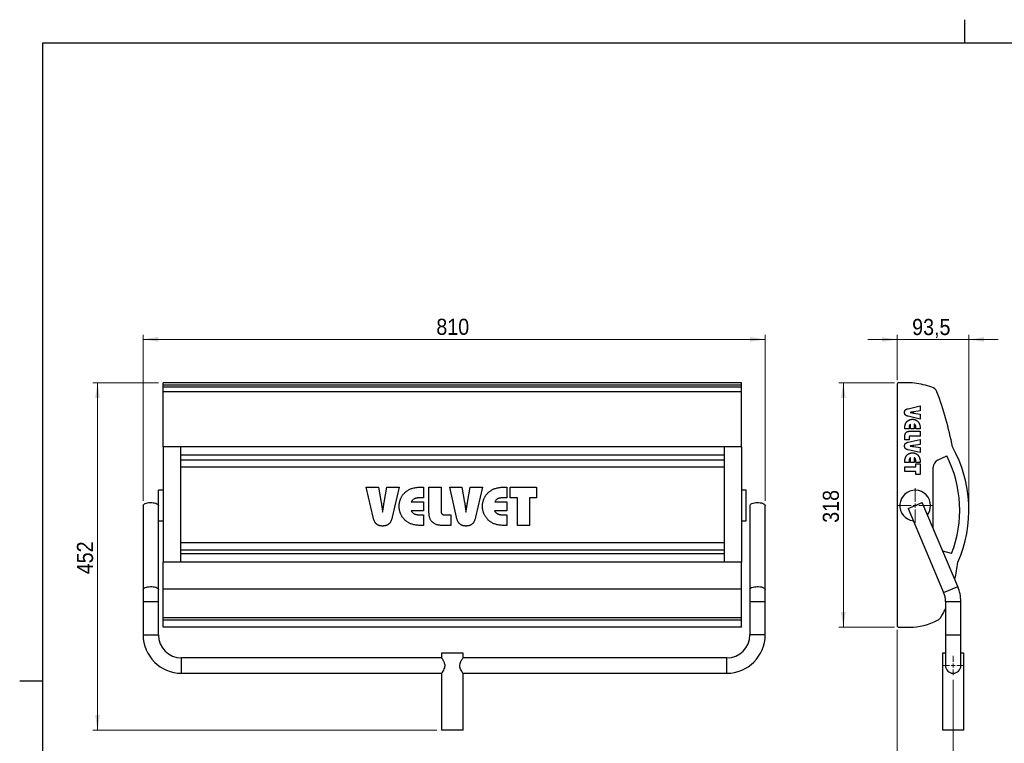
# Model space of a CAD drawing. Header units: millimetres. Extents: x 5 to 415, y 5 to 292.
# Tile 2 of 3: x 5 to 219, y 135 to 292. Entities that reach past the tile are written whole.
import ezdxf

# ---------------------------------------------------------------- set-up
doc = ezdxf.new("R2010")
doc.units = ezdxf.units.MM
doc.linetypes.add('SLD-Continua', pattern=[0])
doc.styles.add('SLDTEXTSTYLE0', font='GOTHIC.TTF', dxfattribs={"width": 0.913})
doc.dimstyles.new('SLDDIMSTYLE0', dxfattribs={"dimtxt": 3.5, "dimasz": 3.302, "dimexe": 0, "dimexo": 0.0625, "dimgap": 0.875, "dimtad": 1, "dimlfac": 6, "dimrnd": 1e-09, "dimzin": 12, "dimdsep": 46, "dimtxsty": 'SLDTEXTSTYLE0', "dimsah": 1, "dimcen": 0.09, "dimadec": 0, "dimazin": 3, "dimtfac": 1, "dimtmove": 0, "dimatfit": 0, "dimfxl": 1, "dimfrac": 2, "dimtolj": 1, "dimtzin": 12, "dimarcsym": 0})
doc.dimstyles.new('SLDDIMSTYLE1', dxfattribs={"dimtxt": 3.5, "dimasz": 3.302, "dimexe": 0, "dimexo": 0.0625, "dimgap": 0.875, "dimtad": 1, "dimdec": 0, "dimlfac": 6, "dimrnd": 1e-09, "dimzin": 12, "dimdsep": 46, "dimtxsty": 'SLDTEXTSTYLE0', "dimsah": 1, "dimcen": 0.09, "dimadec": 0, "dimazin": 3, "dimtfac": 1, "dimtdec": 0, "dimtofl": 0, "dimtmove": 0, "dimatfit": 3, "dimfxl": 1, "dimfrac": 2, "dimtolj": 1, "dimtzin": 12, "dimarcsym": 0})
doc.dimstyles.new('SLDDIMSTYLE2', dxfattribs={"dimtxt": 3.5, "dimasz": 3.302, "dimexe": 0, "dimexo": 0.0625, "dimgap": 0.875, "dimtad": 1, "dimlfac": 6, "dimrnd": 1e-09, "dimzin": 12, "dimdsep": 46, "dimtxsty": 'SLDTEXTSTYLE0', "dimsah": 1, "dimcen": 0.09, "dimadec": 0, "dimazin": 3, "dimtfac": 1, "dimtofl": 0, "dimtmove": 0, "dimatfit": 3, "dimfxl": 1, "dimfrac": 2, "dimtolj": 1, "dimtzin": 12, "dimarcsym": 0})

# ---------------------------------------------------------------- blocks, each defined once
blk = doc.blocks.new('_D')
at = {"color": 7, "linetype": 'SLD-Continua', "lineweight": 0}
for p, q in [((195.4, 222.59), (189.05, 222.59)), ((195.4, 213.8), (195.4, 223.59)), ((195.4, 222.59), (210.99, 222.59)), ((210.99, 186.58), (210.99, 223.59)), ((210.99, 222.59), (217.34, 222.59))]:
    blk.add_line(p, q, dxfattribs=at)
at = {"color": 7, "linetype": 'SLD-Continua', "lineweight": 18}
for points in [[(195.4, 222.59), (192.1, 223.1), (192.1, 222.09)], [(210.99, 222.59), (214.29, 222.09), (214.29, 223.1)]]:
    blk.add_solid(points, dxfattribs=at)
at = {"color": 7, "linetype": 'SLD-Continua', "lineweight": 18, "insert": (198.67, 227.06), "char_height": 3.5, "attachment_point": 1, "style": 'SLDTEXTSTYLE0'}
blk.add_mtext('93,5', dxfattribs=at)
blk = doc.blocks.new('_D_1')
at = {"color": 7, "linetype": 'SLD-Continua', "lineweight": 0}
for p, q in [((194.82, 213.22), (182.74, 213.22)), ((183.74, 160.16), (183.74, 213.22)), ((194.82, 160.16), (182.74, 160.16))]:
    blk.add_line(p, q, dxfattribs=at)
at = {"color": 7, "linetype": 'SLD-Continua', "lineweight": 18}
for points in [[(183.74, 213.22), (183.23, 209.92), (184.25, 209.92)], [(183.74, 160.16), (184.25, 163.46), (183.23, 163.46)]]:
    blk.add_solid(points, dxfattribs=at)
at = {"color": 7, "linetype": 'SLD-Continua', "lineweight": 18, "insert": (179.27, 182.81), "char_height": 3.5, "attachment_point": 1, "rotation": 90, "style": 'SLDTEXTSTYLE0'}
blk.add_mtext('318', dxfattribs=at)
blk = doc.blocks.new('_D_2')
at = {"color": 7, "linetype": 'SLD-Continua', "lineweight": 0}
for p, q in [((195.4, 159.58), (195.4, 122.83)), ((207.57, 148.74), (207.57, 122.83)), ((195.4, 123.83), (189.05, 123.83)), ((195.4, 123.83), (207.57, 123.83)), ((207.57, 123.83), (213.92, 123.83))]:
    blk.add_line(p, q, dxfattribs=at)
at = {"color": 7, "linetype": 'SLD-Continua', "lineweight": 18}
for points in [[(195.4, 123.83), (192.1, 124.34), (192.1, 123.32)], [(207.57, 123.83), (210.87, 123.32), (210.87, 124.34)]]:
    blk.add_solid(points, dxfattribs=at)
at = {"color": 7, "linetype": 'SLD-Continua', "lineweight": 18, "insert": (198.9, 128.3), "char_height": 3.5, "attachment_point": 1, "style": 'SLDTEXTSTYLE0'}
blk.add_mtext('73', dxfattribs=at)
blk = doc.blocks.new('SW_CENTERMARKSYMBOL_0')
at = {"color": 0, "linetype": 'SLD-Continua', "lineweight": 18}
for p, q in [((-0.83, 0), (-2.08, 0)), ((0, 0), (-0.42, 0)), ((0, 0.83), (0, 2.08)), ((0, 0), (0, 0.42)), ((0, 0), (0, -0.42)), ((0, 0), (0.42, 0)), ((0.83, 0), (2.08, 0)), ((0, -0.83), (0, -2.08))]:
    blk.add_line(p, q, dxfattribs=at)
blk = doc.blocks.new('SW_CENTERMARKSYMBOL_1')
at = {"color": 0, "linetype": 'SLD-Continua', "lineweight": 18}
for p, q in [((0, 0.83), (0, 3.75)), ((-0.83, 0), (-3.75, 0)), ((0, 0), (-0.42, 0)), ((0, 0), (0, 0.42)), ((0, 0), (0, -0.42)), ((0, 0), (0.42, 0)), ((0.83, 0), (3.75, 0)), ((0, -0.83), (0, -3.75))]:
    blk.add_line(p, q, dxfattribs=at)
blk = doc.blocks.new('_D_9')
at = {"color": 7, "linetype": 'SLD-Continua', "lineweight": 0}
for p, q in [((35.12, 213.22), (20.89, 213.22)), ((21.89, 213.22), (21.89, 137.83)), ((95.54, 137.83), (20.89, 137.83))]:
    blk.add_line(p, q, dxfattribs=at)
at = {"color": 7, "linetype": 'SLD-Continua', "lineweight": 18}
for points in [[(21.89, 213.22), (21.38, 209.92), (22.4, 209.92)], [(21.89, 137.83), (22.4, 141.13), (21.38, 141.13)]]:
    blk.add_solid(points, dxfattribs=at)
at = {"color": 7, "linetype": 'SLD-Continua', "lineweight": 18, "insert": (17.42, 171.64), "char_height": 3.5, "attachment_point": 1, "rotation": 90, "style": 'SLDTEXTSTYLE0'}
blk.add_mtext('452', dxfattribs=at)
blk = doc.blocks.new('_D_10')
at = {"color": 7, "linetype": 'SLD-Continua', "lineweight": 0}
for p, q in [((31.79, 187.55), (31.79, 223.63)), ((166.79, 222.63), (31.79, 222.63)), ((166.79, 187.55), (166.79, 223.63))]:
    blk.add_line(p, q, dxfattribs=at)
at = {"color": 7, "linetype": 'SLD-Continua', "lineweight": 18}
for points in [[(31.79, 222.63), (35.09, 222.12), (35.09, 223.14)], [(166.79, 222.63), (163.48, 223.14), (163.48, 222.12)]]:
    blk.add_solid(points, dxfattribs=at)
at = {"color": 7, "linetype": 'SLD-Continua', "lineweight": 18, "insert": (95.41, 227.1), "char_height": 3.5, "attachment_point": 1, "style": 'SLDTEXTSTYLE0'}
blk.add_mtext('810', dxfattribs=at)

msp = doc.modelspace()

# ---------------------------------------------------------------- linework, layer by layer
at = {"color": 7, "linetype": 'SLD-Continua', "lineweight": 25}
for p, q in [((210, 292.001), (210, 286.999)), ((10, 10), (10, 287)), ((10, 287), (410, 287)), ((161.6189, 213.2184), (36.1189, 213.2184)), ((36.1189, 212.6607), (36.1189, 213.2184)), ((161.6189, 212.6607), (36.1189, 212.6607)), ((36.1189, 212.2387), (36.1189, 212.6607)), ((161.6189, 212.2387), (36.1189, 212.2387)), ((36.1189, 211.2261), (36.1189, 212.2387)), ((161.6189, 212.6607), (161.6189, 213.2184)), ((161.6189, 212.2387), (161.6189, 212.6607)), ((161.6189, 211.2261), (161.6189, 212.2387)), ((195.4038, 212.8017), (195.4038, 160.5775)), ((197.7372, 213.2184), (195.8205, 213.2184)), ((202.9642, 212.2387), (201.5515, 212.6607)), ((161.6189, 211.2261), (36.1189, 211.2261)), ((36.1189, 199.2898), (36.1189, 211.2261)), ((161.6189, 199.2898), (161.6189, 211.2261)), ((197.7867, 207.5824), (200.4038, 208.1745)), ((200.4038, 208.1745), (200.4038, 207.1102)), ((200.4038, 205.3236), (197.7867, 205.9281)), ((198.3109, 206.7683), (198.2342, 206.7587)), ((200.4038, 207.1102), (199.0675, 206.8772)), ((199.0702, 206.6285), (200.4038, 206.4003)), ((200.4038, 206.4003), (200.4038, 205.3236)), ((197.0705, 203.1745), (197.0705, 203.2616)), ((197.9916, 203.1745), (197.0705, 203.1745)), ((197.9916, 203.376), (197.9916, 203.1745)), ((198.3424, 203.1745), (198.3424, 204.2272)), ((199.1319, 203.1745), (198.3424, 203.1745)), ((199.1319, 204.2224), (199.1319, 203.1745)), ((199.4828, 203.1745), (199.4828, 203.376)), ((200.4038, 203.1745), (199.4828, 203.1745)), ((200.4038, 203.2616), (200.4038, 203.1745)), ((197.0705, 200.8061), (197.0705, 201.4585)), ((197.7867, 200.3017), (200.4038, 200.8938)), ((197.9916, 201.3077), (197.9916, 200.8061)), ((198.2458, 202.6921), (200.4038, 202.6921)), ((200.4038, 201.6394), (198.3185, 201.6394)), ((200.4038, 202.6921), (200.4038, 201.6394)), ((200.4038, 200.8938), (200.4038, 199.8295)), ((39.8689, 199.2898), (36.1189, 199.2898)), ((36.1189, 199.2898), (36.1189, 174.2416)), ((39.8689, 199.2898), (39.8689, 174.2416)), ((157.8689, 199.2898), (39.8689, 199.2898)), ((157.8689, 199.2898), (157.8689, 174.2416)), ((161.6189, 199.2898), (157.8689, 199.2898)), ((161.6189, 199.2898), (161.6189, 174.2416)), ((197.9916, 200.8061), (197.0705, 200.8061)), ((198.3109, 199.4876), (198.2342, 199.478)), ((200.4038, 199.8295), (199.0675, 199.5965)), ((199.0702, 199.3478), (200.4038, 199.1196)), ((200.4038, 199.1196), (200.4038, 198.0429)), ((157.8689, 197.4614), (39.8689, 197.4614)), ((200.4038, 198.0429), (197.7867, 198.6474)), ((198.3424, 195.8938), (198.3424, 196.9464)), ((199.1319, 196.9417), (199.1319, 195.8938)), ((204.1991, 196.3956), (206.1951, 197.3263)), ((157.8689, 196.3956), (39.8689, 196.3956)), ((157.8689, 194.885), (39.8689, 194.885)), ((197.0705, 195.8938), (197.0705, 195.9809)), ((197.9916, 195.8938), (197.0705, 195.8938)), ((197.0705, 194.9728), (199.4828, 194.9728)), ((197.0705, 193.9201), (197.0705, 194.9728)), ((197.9916, 196.0953), (197.9916, 195.8938)), ((199.1319, 195.8938), (198.3424, 195.8938)), ((199.4828, 195.8938), (199.4828, 196.0953)), ((200.4038, 195.8938), (199.4828, 195.8938)), ((199.4828, 195.5868), (200.4038, 195.5868)), ((199.4828, 194.9728), (199.4828, 195.5868)), ((200.4038, 195.9809), (200.4038, 195.8938)), ((200.4038, 195.5868), (200.4038, 193.3061)), ((203.2368, 181.5782), (203.2368, 194.885)), ((199.4828, 193.9201), (197.0705, 193.9201)), ((199.4828, 193.3061), (199.4828, 193.9201)), ((200.4038, 193.3061), (199.4828, 193.3061)), ((80.2156, 190.5587), (82.8764, 190.5587)), ((81.6959, 184.0158), (80.2156, 190.5587)), ((82.8764, 190.5587), (83.4589, 187.2179)), ((84.0808, 187.2247), (84.6513, 190.5587)), ((84.6513, 190.5587), (87.3428, 190.5587)), ((87.3428, 190.5587), (85.8317, 184.0158)), ((92.3884, 190.5587), (92.606, 190.5587)), ((92.606, 190.5587), (92.606, 188.2561)), ((93.8121, 190.5587), (96.4437, 190.5587)), ((93.8121, 185.1636), (93.8121, 190.5587)), ((96.4437, 190.5587), (96.4437, 185.3453)), ((98.3078, 190.5587), (100.9685, 190.5587)), ((99.788, 184.0158), (98.3078, 190.5587)), ((100.9685, 190.5587), (101.551, 187.2179)), ((102.1729, 187.2247), (102.7434, 190.5587)), ((102.7434, 190.5587), (105.4349, 190.5587)), ((105.4349, 190.5587), (103.9238, 184.0158)), ((110.4805, 190.5587), (110.6981, 190.5587)), ((110.6981, 190.5587), (110.6981, 188.2561)), ((111.4656, 190.5587), (117.1674, 190.5587)), ((111.4656, 188.2561), (111.4656, 190.5587)), ((117.1674, 190.5587), (117.1674, 188.2561)), ((36.1189, 189.885), (35.1189, 189.885)), ((35.1189, 186.5517), (35.1189, 189.885)), ((92.606, 188.2561), (92.1023, 188.2561)), ((110.6981, 188.2561), (110.1944, 188.2561)), ((113.0007, 188.2561), (111.4656, 188.2561)), ((113.0007, 182.2254), (113.0007, 188.2561)), ((115.6323, 188.2561), (115.6323, 182.2254)), ((117.1674, 188.2561), (115.6323, 188.2561)), ((162.6189, 189.885), (161.6189, 189.885)), ((162.6189, 186.5517), (162.6189, 189.885)), ((31.7856, 186.5517), (31.7856, 168.3183)), ((35.1189, 183.4823), (35.1189, 186.5517)), ((89.9864, 187.3789), (92.606, 187.3789)), ((92.606, 187.3789), (92.606, 185.4052)), ((108.0785, 187.3789), (110.6981, 187.3789)), ((110.6981, 187.3789), (110.6981, 185.4052)), ((162.6189, 183.2184), (162.6189, 186.5517)), ((163.4522, 186.5517), (163.4522, 168.3183)), ((166.7856, 168.3183), (166.7856, 186.5517)), ((197.7858, 185.9017), (199.3205, 186.5517)), ((197.7858, 185.9017), (205.508, 167.6683)), ((199.3205, 186.5517), (200.8552, 187.2017)), ((208.5774, 168.9682), (200.8552, 187.2017)), ((83.7313, 185.3264), (83.7553, 185.1345)), ((92.606, 185.4052), (89.9744, 185.4052)), ((92.1023, 184.528), (92.606, 184.528)), ((92.606, 184.528), (92.606, 182.2254)), ((97.2729, 184.528), (98.527, 184.528)), ((98.527, 184.528), (98.527, 182.2254)), ((101.8234, 185.3264), (101.8474, 185.1345)), ((110.6981, 185.4052), (108.0665, 185.4052)), ((110.1944, 184.528), (110.6981, 184.528)), ((110.6981, 184.528), (110.6981, 182.2254)), ((35.1189, 168.3183), (35.1189, 183.4823)), ((35.1189, 183.2184), (36.1189, 183.2184)), ((92.606, 182.2254), (92.3884, 182.2254)), ((98.527, 182.2254), (96.896, 182.2254)), ((110.6981, 182.2254), (110.4805, 182.2254)), ((115.6323, 182.2254), (113.0007, 182.2254)), ((161.6189, 183.2184), (162.6189, 183.2184)), ((157.8689, 178.4942), (39.8689, 178.4942)), ((157.8689, 176.8843), (39.8689, 176.8843)), ((157.8689, 176.1037), (39.8689, 176.1037)), ((207.2256, 176.1465), (205.3211, 176.6568)), ((39.8689, 174.2416), (36.1189, 174.2416)), ((36.1189, 168.4006), (36.1189, 174.2416)), ((157.8689, 174.2416), (39.8689, 174.2416)), ((161.6189, 174.2416), (157.8689, 174.2416)), ((161.6189, 168.4006), (161.6189, 174.2416)), ((207.0427, 168.3183), (208.5774, 168.9682)), ((31.7856, 168.3183), (31.7856, 165.7184)), ((35.1189, 165.7184), (35.1189, 168.3183)), ((161.6189, 168.4006), (36.1189, 168.4006)), ((36.1189, 162.2086), (36.1189, 168.4006)), ((161.6189, 162.2086), (161.6189, 168.4006)), ((163.4522, 168.3183), (163.4522, 165.7184)), ((166.7856, 165.7184), (166.7856, 168.3183)), ((205.508, 167.6683), (207.0427, 168.3183)), ((31.7856, 165.7184), (31.7856, 158.4942)), ((31.7856, 165.7184), (33.4522, 165.7184)), ((33.4522, 165.7184), (35.1189, 165.7184)), ((35.1189, 158.4942), (35.1189, 165.7184)), ((163.4522, 165.7184), (163.4522, 158.4942)), ((163.4522, 165.7184), (166.7856, 165.7184)), ((166.7856, 158.4942), (166.7856, 165.7184)), ((205.9038, 165.7184), (205.9038, 158.4942)), ((205.9038, 165.7184), (209.2372, 165.7184)), ((209.2372, 158.4942), (209.2372, 165.7184)), ((161.6189, 162.2086), (36.1189, 162.2086)), ((36.1189, 161.6523), (36.1189, 162.2086)), ((161.6189, 161.6523), (36.1189, 161.6523)), ((36.1189, 160.1609), (36.1189, 161.6523)), ((161.6189, 161.6523), (161.6189, 162.2086)), ((161.6189, 160.1609), (161.6189, 161.6523)), ((31.7856, 158.4942), (33.4522, 158.4942)), ((33.4522, 158.4942), (35.1189, 158.4942)), ((161.6189, 160.1609), (36.1189, 160.1609)), ((165.1189, 158.4942), (163.4522, 158.4942)), ((166.7856, 158.4942), (165.1189, 158.4942)), ((195.8205, 160.1609), (198.0581, 160.1609)), ((205.9038, 158.4942), (205.9038, 151.8275)), ((205.9038, 158.4942), (209.2372, 158.4942)), ((209.2372, 151.8275), (209.2372, 158.4942)), ((96.5356, 154.4942), (96.5356, 153.4942)), ((98.8689, 154.4942), (96.5356, 154.4942)), ((101.2022, 154.4942), (98.8689, 154.4942)), ((101.2022, 153.4942), (101.2022, 154.4942)), ((205.2372, 154.4942), (205.2372, 137.8275)), ((205.9038, 154.4942), (205.2372, 154.4942)), ((209.9038, 154.4942), (209.2372, 154.4942)), ((209.9038, 137.8275), (209.9038, 154.4942)), ((96.5356, 153.4942), (40.1189, 153.4942)), ((40.1189, 151.8275), (40.1189, 153.4942)), ((40.1189, 150.1609), (40.1189, 151.8275)), ((158.4522, 153.4942), (101.2022, 153.4942)), ((158.4522, 151.8275), (158.4522, 153.4942)), ((158.4522, 150.1609), (158.4522, 151.8275)), ((40.1189, 150.1609), (96.5469, 150.1609)), ((96.5356, 150.1768), (96.5356, 137.8275)), ((101.1909, 150.1609), (158.4522, 150.1609)), ((101.2022, 137.8275), (101.2022, 150.1768)), ((4.999, 148.5), (10.001, 148.5)), ((98.8689, 137.8275), (96.5356, 137.8275)), ((101.2022, 137.8275), (98.8689, 137.8275)), ((209.9038, 137.8275), (205.2372, 137.8275))]:
    msp.add_line(p, q, dxfattribs=at)
at = {"color": 7, "linetype": 'SLD-Continua', "lineweight": 25, "flags": 128}
for points in [[(31.7856, 186.5517), (31.8157, 186.6747), (31.905, 186.7933), (32.0501, 186.9031), (32.246, 187.0002), (32.4855, 187.0812), (32.7599, 187.1429), (33.0593, 187.1834), (33.3729, 187.2009), (33.6894, 187.1951), (33.9973, 187.1659), (34.2856, 187.1146), (34.5437, 187.0429), (34.7623, 186.9535), (34.9336, 186.8495), (35.0514, 186.7348), (35.1114, 186.6135), (35.1189, 186.5517)], [(163.4522, 186.5517), (163.4824, 186.6747), (163.5716, 186.7933), (163.7168, 186.9031), (163.9127, 187.0002), (164.1521, 187.0812), (164.4265, 187.1429), (164.726, 187.1834), (165.0396, 187.2009), (165.3561, 187.1951), (165.664, 187.1659), (165.9522, 187.1146), (166.2103, 187.0429), (166.429, 186.9535), (166.6003, 186.8495), (166.7181, 186.7348), (166.778, 186.6135), (166.7856, 186.5517)], [(31.7856, 168.3183), (31.8157, 168.4413), (31.905, 168.5598), (32.0501, 168.6697), (32.246, 168.7668), (32.4855, 168.8477), (32.7599, 168.9095), (33.0593, 168.9499), (33.3729, 168.9675), (33.6894, 168.9616), (33.9973, 168.9325), (34.2856, 168.8812), (34.5437, 168.8095), (34.7623, 168.72), (34.9336, 168.6161), (35.0514, 168.5014), (35.1114, 168.38), (35.1189, 168.3183)], [(163.4522, 168.3183), (163.4824, 168.4413), (163.5716, 168.5598), (163.7168, 168.6697), (163.9127, 168.7668), (164.1521, 168.8477), (164.4265, 168.9095), (164.726, 168.9499), (165.0396, 168.9675), (165.3561, 168.9616), (165.664, 168.9325), (165.9522, 168.8812), (166.2103, 168.8095), (166.429, 168.72), (166.6003, 168.6161), (166.7181, 168.5014), (166.778, 168.38), (166.7856, 168.3183)], [(101.1908, 150.1768), (101.1818, 150.1896), (101.084, 150.3308), (100.9144, 150.5956), (100.6885, 151.0249), (100.5404, 151.471), (100.5025, 151.8727), (100.5607, 152.2696), (100.7386, 152.7381), (100.9527, 153.1219), (101.0614, 153.2906), (101.1478, 153.4171), (101.2022, 153.4942), (101.2022, 153.4942)]]:
    msp.add_lwpolyline(points, dxfattribs=at)
at = {"color": 7, "linetype": 'SLD-Continua', "lineweight": 25}
for centre, radius, start, end in [((195.8205, 212.8017), 0.4167, 90, 180), ((197.7355, 199.885), 13.3333, 73.369683, 89.992979), ((202.4872, 210.6418), 1.6667, 20.523535, 73.369683), ((134.1206, 185.0485), 74.6667, 10.995466, 20.523535), ((182.8674, 185.5763), 28.1197, 336.228755, 29.18834), ((182.8674, 185.5763), 26.1197, 338.837048, 26.734063), ((204.9035, 194.885), 1.6667, 115, 180), ((199.3205, 186.5517), 3.3333, 0, 262.95341), ((199.3205, 186.5517), 3.3333, 322.95341, 0), ((130.8406, 186.1443), 78.6667, 348.520493, 351.297414), ((200.9038, 165.7184), 8.3333, 0, 22.95341), ((200.9038, 165.7184), 5, 0, 22.95341), ((189.132, 172.6486), 18.8333, 326.335097, 332.94108), ((195.8205, 160.5775), 0.4167, 180, 270), ((198.0581, 173.4942), 13.3333, 270, 297.359172), ((203.4197, 163.1325), 1.6667, 297.359172, 326.335097), ((40.1189, 158.4942), 8.3333, 180, 270), ((40.1189, 158.4942), 5, 180, 270), ((158.4522, 158.4942), 5, 270, 0), ((158.4522, 158.4942), 8.3333, 270, 0), ((207.5705, 151.8275), 1.6667, 180, 0)]:
    msp.add_arc(centre, radius, start, end, dxfattribs=at)
for points, knots in [([(197.0267, 206.7587), (197.0271, 206.7863), (197.0281, 206.8404), (197.0365, 206.9192), (197.0498, 206.9937), (197.07, 207.063), (197.0947, 207.128), (197.1246, 207.1888), (197.1613, 207.2442), (197.2029, 207.296), (197.2514, 207.3434), (197.3066, 207.3876), (197.3695, 207.4277), (197.4389, 207.4657), (197.516, 207.4995), (197.5996, 207.5311), (197.6904, 207.5594), (197.7539, 207.5746), (197.7867, 207.5824)], [0, 0, 0, 0, 0.06704895, 0.131084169, 0.191913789, 0.250109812, 0.305856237, 0.360345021, 0.41395421, 0.466715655, 0.521150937, 0.577889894, 0.637953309, 0.701645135, 0.76957349, 0.841782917, 0.918332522, 1, 1, 1, 1]), ([(197.7867, 205.9281), (197.7539, 205.9359), (197.6904, 205.9511), (197.5996, 205.9794), (197.5159, 206.0109), (197.4391, 206.045), (197.3691, 206.0819), (197.3068, 206.123), (197.2517, 206.1672), (197.2025, 206.2139), (197.1616, 206.2663), (197.1244, 206.3218), (197.0947, 206.3832), (197.0699, 206.4491), (197.0498, 206.5196), (197.0366, 206.5952), (197.0281, 206.6753), (197.0271, 206.7303), (197.0267, 206.7587)], [0, 0, 0, 0, 0.08122369, 0.15735731, 0.22917434, 0.29673357, 0.35981772, 0.41985617, 0.4762868, 0.53004104, 0.58294475, 0.63626262, 0.69094852, 0.74690674, 0.80584615, 0.86742874, 0.93166385, 1, 1, 1, 1]), ([(197.3522, 204.5349), (197.3722, 204.5639), (197.4117, 204.6213), (197.4766, 204.7025), (197.5452, 204.7787), (197.618, 204.8501), (197.6947, 204.9168), (197.7759, 204.9776), (197.8604, 205.0341), (197.9487, 205.0855), (198.0401, 205.1311), (198.1338, 205.1713), (198.2296, 205.2046), (198.3275, 205.2323), (198.4275, 205.2535), (198.5297, 205.2682), (198.6337, 205.2786), (198.7038, 205.2794), (198.7392, 205.2798)], [0, 0, 0, 0, 0.06437995, 0.12734153, 0.18969294, 0.25166751, 0.31350281, 0.37518581, 0.43688011, 0.49915466, 0.56167903, 0.62338321, 0.68528607, 0.74685461, 0.80914454, 0.8720023, 0.93529084, 1, 1, 1, 1]), ([(198.2342, 206.7587), (198.3507, 206.741), (198.59, 206.7047), (198.829, 206.6666), (198.9517, 206.647)], [0, 0, 0, 0, 0.48690311, 1, 1, 1, 1]), ([(199.0675, 206.8772), (199.0568, 206.8754), (199.0294, 206.8707), (198.9794, 206.8624), (198.9115, 206.8523), (198.8258, 206.8402), (198.7224, 206.8248), (198.6011, 206.8078), (198.4619, 206.7886), (198.3632, 206.7753), (198.3109, 206.7683)], [0, 0, 0, 0, 0.042742, 0.10906555, 0.19883301, 0.31205265, 0.44885489, 0.60911214, 0.79282668, 1, 1, 1, 1]), ([(198.7392, 205.2798), (198.7744, 205.2794), (198.8443, 205.2786), (198.9479, 205.2683), (199.0496, 205.2535), (199.1492, 205.2323), (199.2465, 205.2046), (199.3423, 205.172), (199.4353, 205.1318), (199.5265, 205.0867), (199.6148, 205.0362), (199.6994, 204.98), (199.7792, 204.9178), (199.8569, 204.8523), (199.9289, 204.78), (199.998, 204.7038), (200.0626, 204.622), (200.1022, 204.5641), (200.1222, 204.5349)], [0, 0, 0, 0, 0.06441616, 0.12782696, 0.19039252, 0.25239381, 0.31408129, 0.37557146, 0.43739484, 0.49947927, 0.561665, 0.62347848, 0.68520138, 0.74688319, 0.80927103, 0.8717429, 0.9351537, 1, 1, 1, 1]), ([(198.9517, 206.647), (198.9661, 206.645), (198.9919, 206.6414), (199.0259, 206.6359), (199.051, 206.6317), (199.0648, 206.6294), (199.0702, 206.6285)], [0, 0, 0, 0, 0.36344061, 0.65261841, 0.86104736, 1, 1, 1, 1]), ([(197.0705, 203.2616), (197.0711, 203.3299), (197.0722, 203.4624), (197.0869, 203.6544), (197.1069, 203.8335), (197.1378, 203.9993), (197.1775, 204.152), (197.225, 204.2924), (197.2819, 204.4203), (197.3292, 204.4974), (197.3522, 204.5349)], [0, 0, 0, 0, 0.15508681, 0.30065931, 0.4369602, 0.56409813, 0.68308723, 0.79493245, 0.90029623, 1, 1, 1, 1]), ([(198.3424, 204.2272), (198.3121, 204.2082), (198.2527, 204.1712), (198.1768, 204.1009), (198.1142, 204.0217), (198.0752, 203.9468), (198.0507, 203.8813), (198.0352, 203.826), (198.0214, 203.7652), (198.0108, 203.6985), (198.0017, 203.6263), (197.9957, 203.5481), (197.9925, 203.464), (197.9919, 203.4059), (197.9916, 203.376)], [0, 0, 0, 0, 0.11014705, 0.21530132, 0.31714039, 0.41982313, 0.47396941, 0.53258323, 0.59681539, 0.66604082, 0.74054101, 0.8210638, 0.90774569, 1, 1, 1, 1]), ([(199.4828, 203.376), (199.4825, 203.4055), (199.4819, 203.4626), (199.4786, 203.5456), (199.4726, 203.6231), (199.4636, 203.6949), (199.453, 203.7608), (199.4392, 203.821), (199.423, 203.8755), (199.3984, 203.9407), (199.3591, 204.015), (199.2972, 204.0945), (199.2213, 204.1652), (199.1623, 204.2029), (199.1319, 204.2224)], [0, 0, 0, 0, 0.09137983, 0.17715554, 0.25744527, 0.3323831, 0.40131644, 0.46454458, 0.52370233, 0.57750408, 0.68016397, 0.7831605, 0.88841184, 1, 1, 1, 1]), ([(200.1222, 204.5349), (200.1449, 204.4974), (200.1918, 204.4203), (200.2478, 204.2922), (200.2956, 204.152), (200.335, 203.9992), (200.3668, 203.8336), (200.3877, 203.6544), (200.4021, 203.4624), (200.4033, 203.3299), (200.4038, 203.2616)], [0, 0, 0, 0, 0.09947454, 0.20465818, 0.31653871, 0.43556538, 0.56283969, 0.69924577, 0.84486423, 1, 1, 1, 1]), ([(197.0705, 201.4585), (197.0715, 201.5095), (197.0734, 201.6079), (197.0862, 201.7507), (197.1084, 201.883), (197.1403, 202.005), (197.1792, 202.1174), (197.2292, 202.219), (197.2872, 202.3108), (197.3552, 202.3921), (197.4329, 202.4631), (197.5197, 202.5256), (197.6174, 202.5766), (197.7241, 202.6194), (197.8409, 202.6519), (197.9672, 202.6759), (198.1034, 202.6893), (198.1974, 202.6911), (198.2458, 202.6921)], [0, 0, 0, 0, 0.07788582, 0.1504516, 0.2188041, 0.28264592, 0.34304285, 0.40018418, 0.45528542, 0.50856397, 0.56168217, 0.6157362, 0.67148825, 0.72976568, 0.79109566, 0.85648029, 0.9259522, 1, 1, 1, 1]), ([(198.3185, 201.6394), (198.2925, 201.6388), (198.2436, 201.6375), (198.1756, 201.6215), (198.1173, 201.5963), (198.0699, 201.5591), (198.0342, 201.5105), (198.0086, 201.4521), (197.9937, 201.3832), (197.9923, 201.3339), (197.9916, 201.3077)], [0, 0, 0, 0, 0.14500596, 0.27393322, 0.38915391, 0.49856911, 0.60743571, 0.72382504, 0.85371568, 1, 1, 1, 1]), ([(197.0267, 199.478), (197.0271, 199.5056), (197.0281, 199.5597), (197.0365, 199.6385), (197.0498, 199.713), (197.07, 199.7823), (197.0947, 199.8473), (197.1246, 199.9081), (197.1613, 199.9635), (197.2029, 200.0153), (197.2514, 200.0626), (197.3066, 200.1069), (197.3695, 200.1469), (197.4389, 200.185), (197.516, 200.2188), (197.5996, 200.2504), (197.6904, 200.2787), (197.7539, 200.2939), (197.7867, 200.3017)], [0, 0, 0, 0, 0.06704895, 0.13108417, 0.19191379, 0.25010981, 0.30585624, 0.36034502, 0.41395421, 0.46671565, 0.52115094, 0.57788989, 0.63795331, 0.70164513, 0.76957349, 0.84178292, 0.91833252, 1, 1, 1, 1]), ([(197.7867, 198.6474), (197.7539, 198.6552), (197.6904, 198.6704), (197.5996, 198.6987), (197.5159, 198.7302), (197.4391, 198.7643), (197.3691, 198.8012), (197.3068, 198.8423), (197.2517, 198.8865), (197.2025, 198.9332), (197.1616, 198.9856), (197.1244, 199.0411), (197.0947, 199.1025), (197.0699, 199.1684), (197.0498, 199.2389), (197.0366, 199.3145), (197.0281, 199.3946), (197.0271, 199.4496), (197.0267, 199.478)], [0, 0, 0, 0, 0.08122369, 0.15735731, 0.22917434, 0.29673357, 0.35981772, 0.41985617, 0.4762868, 0.53004104, 0.58294475, 0.63626262, 0.69094852, 0.74690674, 0.80584615, 0.86742874, 0.93166385, 1, 1, 1, 1]), ([(198.2342, 199.478), (198.3507, 199.4603), (198.59, 199.424), (198.829, 199.3858), (198.9517, 199.3663)], [0, 0, 0, 0, 0.48690311, 1, 1, 1, 1]), ([(199.0675, 199.5965), (199.0568, 199.5947), (199.0294, 199.59), (198.9794, 199.5817), (198.9115, 199.5716), (198.8258, 199.5595), (198.7224, 199.5441), (198.6011, 199.5271), (198.4619, 199.5079), (198.3632, 199.4946), (198.3109, 199.4876)], [0, 0, 0, 0, 0.042742, 0.10906555, 0.19883301, 0.31205265, 0.44885489, 0.60911214, 0.79282668, 1, 1, 1, 1]), ([(198.9517, 199.3663), (198.9661, 199.3643), (198.9919, 199.3607), (199.0259, 199.3552), (199.051, 199.351), (199.0648, 199.3487), (199.0702, 199.3478)], [0, 0, 0, 0, 0.36344061, 0.65261841, 0.86104736, 1, 1, 1, 1]), ([(197.0705, 195.9809), (197.0711, 196.0492), (197.0722, 196.1817), (197.0869, 196.3737), (197.1069, 196.5528), (197.1378, 196.7186), (197.1775, 196.8713), (197.225, 197.0117), (197.2819, 197.1396), (197.3292, 197.2167), (197.3522, 197.2542)], [0, 0, 0, 0, 0.15508681, 0.30065931, 0.4369602, 0.56409813, 0.68308723, 0.79493245, 0.90029623, 1, 1, 1, 1]), ([(197.3522, 197.2542), (197.3722, 197.2832), (197.4117, 197.3406), (197.4766, 197.4218), (197.5452, 197.498), (197.618, 197.5694), (197.6947, 197.6361), (197.7759, 197.6969), (197.8604, 197.7534), (197.9487, 197.8048), (198.0401, 197.8504), (198.1338, 197.8906), (198.2296, 197.9239), (198.3275, 197.9516), (198.4275, 197.9728), (198.5297, 197.9875), (198.6337, 197.9979), (198.7038, 197.9987), (198.7392, 197.9991)], [0, 0, 0, 0, 0.06437995, 0.12734153, 0.18969294, 0.25166751, 0.31350281, 0.37518581, 0.43688011, 0.49915466, 0.56167903, 0.62338321, 0.68528607, 0.74685461, 0.80914454, 0.8720023, 0.93529084, 1, 1, 1, 1]), ([(198.3424, 196.9464), (198.3121, 196.9275), (198.2527, 196.8905), (198.1768, 196.8202), (198.1142, 196.741), (198.0752, 196.6661), (198.0507, 196.6006), (198.0352, 196.5453), (198.0214, 196.4845), (198.0108, 196.4178), (198.0017, 196.3456), (197.9957, 196.2674), (197.9925, 196.1833), (197.9919, 196.1252), (197.9916, 196.0953)], [0, 0, 0, 0, 0.11014705, 0.21530132, 0.31714039, 0.41982313, 0.47396941, 0.53258323, 0.59681539, 0.66604082, 0.74054101, 0.8210638, 0.90774569, 1, 1, 1, 1]), ([(198.7392, 197.9991), (198.7744, 197.9987), (198.8443, 197.9979), (198.9479, 197.9876), (199.0496, 197.9728), (199.1492, 197.9516), (199.2465, 197.9239), (199.3423, 197.8913), (199.4353, 197.8511), (199.5265, 197.806), (199.6148, 197.7555), (199.6994, 197.6993), (199.7792, 197.6371), (199.8569, 197.5716), (199.9289, 197.4993), (199.998, 197.4231), (200.0626, 197.3413), (200.1022, 197.2834), (200.1222, 197.2542)], [0, 0, 0, 0, 0.06441616, 0.12782696, 0.19039252, 0.25239381, 0.31408129, 0.37557146, 0.43739484, 0.49947927, 0.561665, 0.62347848, 0.68520138, 0.74688319, 0.80927103, 0.8717429, 0.9351537, 1, 1, 1, 1]), ([(199.4828, 196.0953), (199.4825, 196.1248), (199.4819, 196.1819), (199.4786, 196.2649), (199.4726, 196.3424), (199.4636, 196.4142), (199.453, 196.4801), (199.4392, 196.5403), (199.423, 196.5948), (199.3984, 196.66), (199.3591, 196.7343), (199.2972, 196.8138), (199.2213, 196.8844), (199.1623, 196.9222), (199.1319, 196.9417)], [0, 0, 0, 0, 0.09137983, 0.17715554, 0.25744527, 0.3323831, 0.40131644, 0.46454458, 0.52370233, 0.57750408, 0.68016397, 0.7831605, 0.88841184, 1, 1, 1, 1]), ([(200.1222, 197.2542), (200.1449, 197.2167), (200.1918, 197.1396), (200.2478, 197.0115), (200.2956, 196.8713), (200.335, 196.7185), (200.3668, 196.5529), (200.3877, 196.3737), (200.4021, 196.1817), (200.4033, 196.0492), (200.4038, 195.9809)], [0, 0, 0, 0, 0.09947454, 0.20465818, 0.31653871, 0.43556538, 0.56283969, 0.69924577, 0.84486423, 1, 1, 1, 1]), ([(89.2052, 189.8546), (89.2988, 189.9115), (89.4916, 190.0286), (89.8117, 190.1687), (90.1622, 190.288), (90.5443, 190.3867), (90.9584, 190.4662), (91.4062, 190.5183), (91.8864, 190.5544), (92.2176, 190.5572), (92.3884, 190.5587)], [0, 0, 0, 0, 0.09947454, 0.20465818, 0.31653871, 0.43556538, 0.56283969, 0.69924577, 0.84486423, 1, 1, 1, 1]), ([(107.2973, 189.8546), (107.3909, 189.9115), (107.5837, 190.0286), (107.9038, 190.1687), (108.2543, 190.288), (108.6364, 190.3867), (109.0505, 190.4662), (109.4983, 190.5183), (109.9785, 190.5544), (110.3097, 190.5572), (110.4805, 190.5587)], [0, 0, 0, 0, 0.09947454, 0.20465818, 0.31653871, 0.43556538, 0.56283969, 0.69924577, 0.84486423, 1, 1, 1, 1]), ([(87.3428, 186.3972), (87.3438, 186.4852), (87.3457, 186.6599), (87.3717, 186.9189), (87.4084, 187.173), (87.4616, 187.422), (87.5309, 187.6654), (87.6122, 187.9048), (87.7128, 188.1374), (87.8255, 188.3654), (87.9518, 188.5861), (88.0924, 188.7974), (88.2476, 188.9979), (88.4134, 189.1901), (88.5921, 189.3719), (88.7829, 189.544), (88.9874, 189.7057), (89.132, 189.8046), (89.2052, 189.8546)], [0, 0, 0, 0, 0.06441749, 0.1278296, 0.19039644, 0.25239902, 0.31408777, 0.37557921, 0.43740386, 0.49948957, 0.56167659, 0.62349134, 0.68521551, 0.74717153, 0.8092671, 0.87174025, 0.93515236, 1, 1, 1, 1]), ([(92.1023, 188.2561), (92.0286, 188.2553), (91.8858, 188.2538), (91.6783, 188.2456), (91.4845, 188.2306), (91.3051, 188.2081), (91.1397, 188.1814), (90.9885, 188.1474), (90.8518, 188.1065), (90.6893, 188.0456), (90.5045, 187.9462), (90.306, 187.7922), (90.1294, 187.6023), (90.035, 187.4548), (89.9864, 187.3789)], [0, 0, 0, 0, 0.091373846, 0.177143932, 0.257428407, 0.332361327, 0.401290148, 0.465204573, 0.524358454, 0.578156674, 0.680184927, 0.783174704, 0.888419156, 1, 1, 1, 1]), ([(105.4349, 186.3972), (105.4359, 186.4852), (105.4379, 186.6599), (105.4638, 186.9189), (105.5005, 187.173), (105.5538, 187.422), (105.623, 187.6654), (105.7043, 187.9048), (105.8049, 188.1374), (105.9176, 188.3654), (106.0439, 188.5861), (106.1846, 188.7974), (106.3397, 188.9979), (106.5056, 189.1901), (106.6842, 189.3719), (106.875, 189.544), (107.0795, 189.7057), (107.2241, 189.8046), (107.2973, 189.8546)], [0, 0, 0, 0, 0.06441749, 0.1278296, 0.19039644, 0.25239902, 0.31408777, 0.37557921, 0.43740386, 0.49948957, 0.56167659, 0.62349134, 0.68521551, 0.74717153, 0.8092671, 0.87174025, 0.93515236, 1, 1, 1, 1]), ([(110.1944, 188.2561), (110.1207, 188.2553), (109.9779, 188.2538), (109.7704, 188.2456), (109.5766, 188.2306), (109.3972, 188.2081), (109.2318, 188.1814), (109.0806, 188.1474), (108.9439, 188.1065), (108.7814, 188.0456), (108.5966, 187.9462), (108.3981, 187.7922), (108.2215, 187.6023), (108.1271, 187.4548), (108.0785, 187.3789)], [0, 0, 0, 0, 0.09137385, 0.17714393, 0.25742841, 0.33236133, 0.40129015, 0.46520457, 0.52435845, 0.57815667, 0.68018493, 0.7831747, 0.88841916, 1, 1, 1, 1]), ([(83.4589, 187.2179), (83.4634, 187.191), (83.4752, 187.1225), (83.4958, 186.9976), (83.5212, 186.8279), (83.5516, 186.6136), (83.5899, 186.3551), (83.6324, 186.0518), (83.6804, 185.704), (83.7136, 185.4572), (83.7313, 185.3264)], [0, 0, 0, 0, 0.042742, 0.10906555, 0.19883301, 0.31205265, 0.44885489, 0.60911214, 0.79282668, 1, 1, 1, 1]), ([(83.7553, 185.1345), (83.7994, 185.4258), (83.8902, 186.0241), (83.9856, 186.6217), (84.0345, 186.9283)], [0, 0, 0, 0, 0.48690311, 1, 1, 1, 1]), ([(84.0345, 186.9283), (84.0395, 186.9643), (84.0484, 187.029), (84.0623, 187.114), (84.0728, 187.1767), (84.0785, 187.211), (84.0808, 187.2247)], [0, 0, 0, 0, 0.363440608, 0.652618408, 0.861047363, 1, 1, 1, 1]), ([(89.2052, 182.9295), (89.1326, 182.9795), (88.989, 183.0783), (88.7862, 183.2407), (88.5955, 183.4121), (88.4171, 183.5942), (88.2503, 183.7858), (88.0982, 183.9888), (87.9569, 184.2), (87.8285, 184.4208), (87.7146, 184.6493), (87.6141, 184.8836), (87.5308, 185.1231), (87.4615, 185.3678), (87.4084, 185.618), (87.3718, 185.8733), (87.3457, 186.1334), (87.3438, 186.3086), (87.3428, 186.3972)], [0, 0, 0, 0, 0.06437995, 0.12734153, 0.18969294, 0.25166751, 0.31350281, 0.37518581, 0.43688011, 0.49915466, 0.56167903, 0.62338321, 0.68528607, 0.74685461, 0.80914454, 0.8720023, 0.93529084, 1, 1, 1, 1]), ([(101.551, 187.2179), (101.5556, 187.191), (101.5673, 187.1225), (101.5879, 186.9976), (101.6133, 186.8279), (101.6437, 186.6136), (101.682, 186.3551), (101.7245, 186.0518), (101.7725, 185.704), (101.8057, 185.4572), (101.8234, 185.3264)], [0, 0, 0, 0, 0.042742, 0.10906555, 0.19883301, 0.31205265, 0.44885489, 0.60911214, 0.79282668, 1, 1, 1, 1]), ([(101.8474, 185.1345), (101.8915, 185.4258), (101.9823, 186.0241), (102.0777, 186.6217), (102.1266, 186.9283)], [0, 0, 0, 0, 0.48690311, 1, 1, 1, 1]), ([(102.1266, 186.9283), (102.1316, 186.9643), (102.1406, 187.029), (102.1544, 187.114), (102.1649, 187.1767), (102.1706, 187.211), (102.1729, 187.2247)], [0, 0, 0, 0, 0.363440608, 0.652618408, 0.861047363, 1, 1, 1, 1]), ([(107.2973, 182.9295), (107.2247, 182.9795), (107.0811, 183.0783), (106.8783, 183.2407), (106.6876, 183.4121), (106.5092, 183.5942), (106.3424, 183.7858), (106.1904, 183.9888), (106.0491, 184.2), (105.9206, 184.4208), (105.8067, 184.6493), (105.7062, 184.8836), (105.6229, 185.1231), (105.5536, 185.3678), (105.5005, 185.618), (105.4639, 185.8733), (105.4378, 186.1334), (105.4359, 186.3086), (105.4349, 186.3972)], [0, 0, 0, 0, 0.064379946, 0.127341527, 0.189692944, 0.25166751, 0.313502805, 0.37518581, 0.436880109, 0.49915466, 0.561679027, 0.623383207, 0.685286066, 0.746854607, 0.809144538, 0.872002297, 0.93529084, 1, 1, 1, 1]), ([(83.7553, 182.1157), (83.6861, 182.117), (83.5509, 182.1194), (83.3539, 182.1405), (83.1678, 182.1735), (82.9941, 182.2245), (82.8307, 182.2853), (82.6783, 182.3607), (82.5398, 182.4525), (82.4103, 182.5559), (82.2935, 182.6782), (82.1832, 182.8161), (82.0805, 182.9718), (81.9882, 183.1469), (81.903, 183.3389), (81.8243, 183.5481), (81.7535, 183.7751), (81.7155, 183.9338), (81.6959, 184.0158)], [0, 0, 0, 0, 0.06703754, 0.13106185, 0.19188112, 0.25006723, 0.30632162, 0.36080112, 0.41440119, 0.46715365, 0.52119239, 0.57792168, 0.6382779, 0.70169593, 0.76961272, 0.84180985, 0.91834643, 1, 1, 1, 1]), ([(85.8317, 184.0158), (85.8121, 183.9338), (85.7741, 183.7752), (85.7034, 183.5481), (85.6244, 183.339), (85.54, 183.1463), (85.4448, 182.9728), (85.3447, 182.8157), (85.2341, 182.6776), (85.1156, 182.5565), (84.986, 182.4518), (84.8461, 182.3612), (84.6936, 182.2853), (84.5292, 182.2239), (84.353, 182.1736), (84.164, 182.1406), (83.9636, 182.1193), (83.8261, 182.1169), (83.7553, 182.1157)], [0, 0, 0, 0, 0.081233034, 0.157375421, 0.229200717, 0.296767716, 0.360120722, 0.41986462, 0.476301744, 0.530447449, 0.58292822, 0.636714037, 0.690912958, 0.746877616, 0.805823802, 0.867413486, 0.931655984, 1, 1, 1, 1]), ([(89.9744, 185.4052), (90.0218, 185.3293), (90.1143, 185.1808), (90.2901, 184.991), (90.4878, 184.8352), (90.6739, 184.7368), (90.8373, 184.6758), (90.9757, 184.6371), (91.1282, 184.6024), (91.2955, 184.5764), (91.4765, 184.5534), (91.672, 184.5385), (91.8824, 184.5303), (92.0275, 184.5288), (92.1023, 184.528)], [0, 0, 0, 0, 0.110139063, 0.215285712, 0.317117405, 0.419170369, 0.473312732, 0.531922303, 0.596149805, 0.666065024, 0.740559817, 0.82107677, 0.90775238, 1, 1, 1, 1]), ([(96.896, 182.2254), (96.7692, 182.2279), (96.5231, 182.2328), (96.1667, 182.2643), (95.8356, 182.3208), (95.5306, 182.399), (95.2498, 182.4981), (94.9953, 182.621), (94.7668, 182.7682), (94.5623, 182.9366), (94.3843, 183.1309), (94.2306, 183.3493), (94.1003, 183.5921), (93.9942, 183.8596), (93.9119, 184.1512), (93.8554, 184.4674), (93.8183, 184.8076), (93.8142, 185.0425), (93.8121, 185.1636)], [0, 0, 0, 0, 0.07754574, 0.15046746, 0.21848365, 0.28267072, 0.34274571, 0.4002073, 0.45502097, 0.50857371, 0.56169796, 0.61555597, 0.67147919, 0.72976326, 0.79110023, 0.85642798, 0.92594376, 1, 1, 1, 1]), ([(96.4437, 185.3453), (96.4464, 185.2806), (96.4514, 185.1585), (96.4874, 184.9872), (96.5539, 184.8434), (96.6443, 184.7232), (96.7662, 184.6346), (96.912, 184.5705), (97.0844, 184.5335), (97.2076, 184.5299), (97.2729, 184.528)], [0, 0, 0, 0, 0.14515742, 0.27385716, 0.38966368, 0.49833881, 0.60725541, 0.7236982, 0.8536485, 1, 1, 1, 1]), ([(101.8474, 182.1157), (101.7782, 182.117), (101.643, 182.1194), (101.446, 182.1405), (101.2599, 182.1735), (101.0862, 182.2245), (100.9228, 182.2853), (100.7704, 182.3607), (100.6319, 182.4525), (100.5024, 182.5559), (100.3856, 182.6782), (100.2753, 182.8161), (100.1726, 182.9718), (100.0803, 183.1469), (99.9952, 183.3389), (99.9164, 183.5481), (99.8457, 183.7751), (99.8076, 183.9338), (99.788, 184.0158)], [0, 0, 0, 0, 0.06703754, 0.13106185, 0.19188112, 0.25006723, 0.30632162, 0.36080112, 0.41440119, 0.46715365, 0.52119239, 0.57792168, 0.6382779, 0.70169593, 0.76961272, 0.84180985, 0.91834643, 1, 1, 1, 1]), ([(103.9238, 184.0158), (103.9042, 183.9338), (103.8662, 183.7752), (103.7955, 183.5481), (103.7165, 183.339), (103.6321, 183.1463), (103.5369, 182.9728), (103.4368, 182.8157), (103.3262, 182.6776), (103.2077, 182.5565), (103.0781, 182.4518), (102.9382, 182.3612), (102.7857, 182.2853), (102.6213, 182.2239), (102.4451, 182.1736), (102.2561, 182.1406), (102.0557, 182.1193), (101.9182, 182.1169), (101.8474, 182.1157)], [0, 0, 0, 0, 0.081233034, 0.157375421, 0.229200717, 0.296767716, 0.360120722, 0.41986462, 0.476301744, 0.530447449, 0.58292822, 0.636714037, 0.690912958, 0.746877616, 0.805823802, 0.867413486, 0.931655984, 1, 1, 1, 1]), ([(108.0665, 185.4052), (108.1139, 185.3293), (108.2064, 185.1808), (108.3822, 184.991), (108.5799, 184.8352), (108.766, 184.7368), (108.9294, 184.6758), (109.0678, 184.6371), (109.2203, 184.6024), (109.3876, 184.5764), (109.5686, 184.5534), (109.7642, 184.5385), (109.9745, 184.5303), (110.1196, 184.5288), (110.1944, 184.528)], [0, 0, 0, 0, 0.11013906, 0.21528571, 0.3171174, 0.41917037, 0.47331273, 0.5319223, 0.5961498, 0.66606502, 0.74055982, 0.82107677, 0.90775238, 1, 1, 1, 1]), ([(92.3884, 182.2254), (92.2176, 182.2268), (91.8864, 182.2296), (91.4063, 182.2663), (90.9585, 182.3163), (90.5441, 182.3935), (90.1623, 182.4929), (89.8113, 182.6116), (89.4915, 182.7539), (89.2988, 182.8721), (89.2052, 182.9295)], [0, 0, 0, 0, 0.15508681, 0.30065931, 0.4369602, 0.56409813, 0.68308723, 0.79493245, 0.90029623, 1, 1, 1, 1]), ([(110.4805, 182.2254), (110.3097, 182.2268), (109.9785, 182.2296), (109.4984, 182.2663), (109.0506, 182.3163), (108.6362, 182.3935), (108.2544, 182.4929), (107.9034, 182.6116), (107.5836, 182.7539), (107.3909, 182.8721), (107.2973, 182.9295)], [0, 0, 0, 0, 0.15508681, 0.30065931, 0.4369602, 0.56409813, 0.68308723, 0.79493245, 0.90029623, 1, 1, 1, 1]), ([(96.5356, 153.4942), (96.546, 153.4797), (96.5669, 153.4508), (96.719, 153.2307), (96.8909, 152.9536), (97.0423, 152.6563), (97.1639, 152.3519), (97.2495, 151.9685), (97.2257, 151.5095), (97.0694, 151.031), (96.8723, 150.6707), (96.7148, 150.4209), (96.6044, 150.2573), (96.5323, 150.1562), (96.5439, 150.1725), (96.547, 150.1768)], [0, 0, 0, 0, 0.0905198, 0.18070676, 0.27910237, 0.33663343, 0.39588147, 0.4747546, 0.55401395, 0.64362296, 0.76118007, 0.81970358, 0.88022457, 0.96840223, 1, 1, 1, 1])]:
    msp.add_open_spline(points, degree=3, knots=knots, dxfattribs=at)

# ---------------------------------------------------------------- block references
at = {"color": 7, "linetype": 'Continuous', "lineweight": 0}
for name, p in [('SW_CENTERMARKSYMBOL_1', (199.3205, 186.5517)), ('SW_CENTERMARKSYMBOL_0', (207.5705, 151.8275))]:
    msp.add_blockref(name, p, dxfattribs=at)

# ---------------------------------------------------------------- dimensions: what is measured, and where the dimension line sits
at = {"color": 7, "linetype": 'SLD-Continua', "lineweight": 18}
for base, p1, p2, dimstyle, picture, middle in [((31.7856, 222.6321), (166.7856, 186.5517), (31.7856, 186.5517), 'SLDDIMSTYLE2', '_D_10', (99.2856, 222.6321)), ((210.9872, 222.5934), (195.4038, 212.8017), (210.9872, 185.5763), 'SLDDIMSTYLE0', '_D', (203.1955, 222.5934)), ((207.5705, 123.8275), (195.4038, 160.5775), (207.5705, 149.7442), 'SLDDIMSTYLE0', '_D_2', (201.4872, 123.8275))]:
    dim = msp.add_linear_dim(base=base, p1=p1, p2=p2, dimstyle=dimstyle, dxfattribs=at)
    dim.commit()
    dim.dimension.update_dxf_attribs({"geometry": picture, "text_midpoint": middle, "dimtype": 160})
for base, p1, p2, picture, middle in [((21.8883, 137.8275), (36.1189, 213.2184), (96.5356, 137.8275), '_D_9', (21.8883, 175.523)), ((183.7372, 213.2184), (195.8205, 160.1609), (195.8205, 213.2184), '_D_1', (183.7372, 186.6896))]:
    dim = msp.add_linear_dim(base=base, p1=p1, p2=p2, angle=90, dimstyle='SLDDIMSTYLE1', dxfattribs=at)
    dim.commit()
    dim.dimension.update_dxf_attribs({"geometry": picture, "text_midpoint": middle, "dimtype": 160})

doc.saveas('drawing.dxf')
